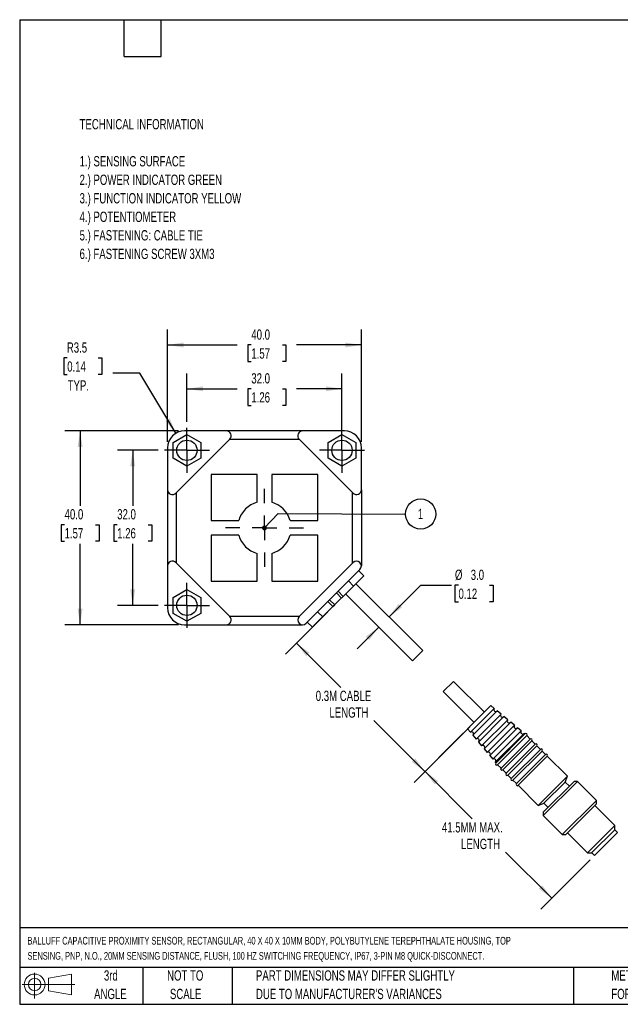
# Model space of a CAD drawing. Header units: millimetres. Extents: x 6 to 273, y 6 to 210.
# Tile 1 of 3: x 6 to 130, y 6 to 210. Entities that reach past the tile are written whole.
import ezdxf

# ---------------------------------------------------------------- set-up
doc = ezdxf.new("R2010")
doc.units = ezdxf.units.MM
doc.linetypes.add('CENTERX2', pattern=[20.32, 12.7, -2.54, 2.54, -2.54])
doc.layers.add('CENTER', color=40, linetype='CENTERX2')
doc.layers.add('DIMENSIONS', color=140, linetype='Continuous', lineweight=25)
doc.layers.add('TEXT', color=140, linetype='Continuous', lineweight=25)
doc.styles.add('SLDTEXTSTYLE0', font='TXT', dxfattribs={"width": 0.7})
doc.dimstyles.new('SLDDIMSTYLE0', dxfattribs={"dimtxt": 2.158008, "dimasz": 3.302, "dimexe": 0, "dimexo": 0.0625, "dimgap": 0.539502, "dimtad": 0, "dimtih": 1, "dimtoh": 1, "dimrnd": 1e-09, "dimzin": 4, "dimdsep": 46, "dimtxsty": 'SLDTEXTSTYLE0', "dimsah": 1, "dimcen": 0.09, "dimadec": 0, "dimazin": 1, "dimtfac": 1, "dimtmove": 0, "dimatfit": 0, "dimfxl": 0, "dimfrac": 2, "dimtolj": 1, "dimtzin": 12, "dimarcsym": 0})
doc.dimstyles.new('SLDDIMSTYLE2', dxfattribs={"dimtxt": 2.158008, "dimasz": 3.302, "dimexe": 0, "dimexo": 0.0625, "dimgap": 0.539502, "dimtad": 0, "dimtih": 1, "dimtoh": 1, "dimrnd": 1e-09, "dimzin": 12, "dimdsep": 46, "dimtxsty": 'SLDTEXTSTYLE0', "dimsah": 1, "dimcen": 0.09, "dimadec": 0, "dimazin": 3, "dimtfac": 1, "dimtofl": 0, "dimtmove": 0, "dimatfit": 3, "dimfxl": 0, "dimfrac": 2, "dimtolj": 1, "dimtzin": 12, "dimarcsym": 0})
doc.dimstyles.new('SLDDIMSTYLE4', dxfattribs={"dimtxt": 2.158008, "dimasz": 3.302, "dimexe": 0, "dimexo": 0.0625, "dimgap": 0.539502, "dimtad": 0, "dimtih": 1, "dimtoh": 1, "dimrnd": 1e-09, "dimzin": 4, "dimdsep": 46, "dimtxsty": 'SLDTEXTSTYLE0', "dimsah": 1, "dimcen": 0.09, "dimadec": 0, "dimazin": 1, "dimtfac": 1, "dimtofl": 0, "dimtmove": 0, "dimatfit": 3, "dimfxl": 0, "dimfrac": 2, "dimtolj": 1, "dimtzin": 12, "dimarcsym": 0})
doc.dimstyles.new('SLDDIMSTYLE5', dxfattribs={"dimtxt": 2.158008, "dimasz": 3.302, "dimexe": 0, "dimexo": 0.0625, "dimgap": 0.539502, "dimtad": 0, "dimtih": 1, "dimtoh": 1, "dimrnd": 1e-09, "dimzin": 12, "dimdsep": 46, "dimtxsty": 'SLDTEXTSTYLE0', "dimsah": 1, "dimcen": 0, "dimadec": 0, "dimazin": 3, "dimtfac": 1, "dimtofl": 0, "dimtmove": 0, "dimatfit": 3, "dimfxl": 0, "dimfrac": 2, "dimtolj": 1, "dimtzin": 12, "dimarcsym": 0})

# ---------------------------------------------------------------- blocks, each defined once
blk = doc.blocks.new('Block11')
at = {"color": 7, "linetype": 'Continuous', "lineweight": 18}
for p, q in [((2.59, 5.31), (2.59, 0)), ((5.48, 4.17), (10.18, 5.03)), ((5.48, 1.6), (5.48, 4.17)), ((10.18, 5.03), (10.18, 0.73)), ((0, 2.88), (10.87, 2.88)), ((5.48, 1.6), (10.18, 0.73))]:
    blk.add_line(p, q, dxfattribs=at)
for radius in [2.15, 1.29]:
    blk.add_circle((2.59, 2.88), radius, dxfattribs=at)
blk = doc.blocks.new('Block12')
at = {"color": 7, "linetype": 'Continuous'}
blk.add_blockref('Block11', (0, 0), dxfattribs=at)
blk = doc.blocks.new('SW_NOTE_0')
at = {"layer": 'TEXT', "color": 0, "char_height": 2.1167, "attachment_point": 1, "style": 'SLDTEXTSTYLE0'}
for s, insert in [('TECHNICAL INFORMATION', (0, 2.73)), ('1.) SENSING SURFACE', (0, -4.92)), ('2.) POWER INDICATOR GREEN', (0, -8.74)), ('3.) FUNCTION INDICATOR YELLOW', (0, -12.56)), ('4.) POTENTIOMETER', (0, -16.38)), ('5.) FASTENING: CABLE TIE', (0, -20.2)), ('6.) FASTENING SCREW 3XM3', (0, -24.03))]:
    blk.add_mtext(s, dxfattribs=dict(at, insert=insert))
blk = doc.blocks.new('SW_NOTE_0_1')
at = {"layer": 'TEXT', "color": 0, "char_height": 1.5875, "attachment_point": 1, "style": 'SLDTEXTSTYLE0'}
for s, insert in [('BALLUFF CAPACITIVE PROXIMITY SENSOR, RECTANGULAR, 40 X 40 X 10MM BODY, POLYBUTYLENE TEREPHTHALATE HOUSING, TOP', (0, 2.05)), ('SENSING, PNP, N.O., 20MM SENSING DISTANCE, FLUSH, 100 HZ SWITCHING FREQUENCY, IP67, 3-PIN M8 QUICK-DISCONNECT.', (0, -1.07))]:
    blk.add_mtext(s, dxfattribs=dict(at, insert=insert))
blk = doc.blocks.new('SW_NOTE_0_4')
at = {"layer": 'TEXT', "color": 0, "char_height": 2.1167, "attachment_point": 1, "style": 'SLDTEXTSTYLE0'}
for s, insert in [('PART DIMENSIONS MAY DIFFER SLIGHTLY', (0, 2.73)), ("DUE TO MANUFACTURER'S VARIANCES", (0, -1.09))]:
    blk.add_mtext(s, dxfattribs=dict(at, insert=insert))
blk = doc.blocks.new('SW_NOTE_0_5')
at = {"layer": 'TEXT', "color": 0, "char_height": 2.117, "attachment_point": 2, "style": 'SLDTEXTSTYLE0'}
for s, insert in [('NOT TO', (5.26, 2.73)), ('SCALE', (5.35, -1.09))]:
    blk.add_mtext(s, dxfattribs=dict(at, insert=insert))
blk = doc.blocks.new('SW_NOTE_0_6')
at = {"layer": 'TEXT', "color": 0, "char_height": 2.117, "attachment_point": 2, "style": 'SLDTEXTSTYLE0'}
for s, insert in [('3rd', (2.32, 2.73)), ('ANGLE', (2.22, -1.09))]:
    blk.add_mtext(s, dxfattribs=dict(at, insert=insert))
blk = doc.blocks.new('SW_NOTE_0_7')
at = {"layer": 'TEXT', "color": 0, "char_height": 2.1167, "attachment_point": 1, "style": 'SLDTEXTSTYLE0'}
for s, insert in [('METRIC UNITS USED', (0, 2.73)), ('FOR PART DESIGN', (0, -1.09))]:
    blk.add_mtext(s, dxfattribs=dict(at, insert=insert))
blk = doc.blocks.new('_D_2')
at = {"layer": 'DIMENSIONS'}
for p, q in [((34.96, 120.68), (26.51, 120.68)), ((29.68, 120.68), (29.68, 109.24)), ((26.48, 105.33), (25.75, 105.33)), ((25.75, 105.33), (25.75, 101.9)), ((32.89, 105.33), (33.61, 105.33)), ((33.61, 105.33), (33.61, 101.9)), ((25.75, 101.9), (26.48, 101.9)), ((33.61, 101.9), (32.89, 101.9)), ((29.68, 88.68), (29.68, 101.41)), ((34.96, 88.68), (26.51, 88.68))]:
    blk.add_line(p, q, dxfattribs=at)
for points in [[(29.68, 120.68), (29.17, 117.38), (30.19, 117.38)], [(29.68, 88.68), (30.19, 91.98), (29.17, 91.98)]]:
    blk.add_solid(points, dxfattribs=at)
at = {"layer": 'DIMENSIONS', "char_height": 2.117, "attachment_point": 1, "style": 'SLDTEXTSTYLE0'}
for s, insert in [('32.0', (26.48, 108.54)), ('1.26', (26.48, 104.62))]:
    blk.add_mtext(s, dxfattribs=dict(at, insert=insert))
blk = doc.blocks.new('_D_3')
at = {"layer": 'DIMENSIONS'}
for p, q in [((39.1, 124.68), (15.65, 124.68)), ((18.82, 124.68), (18.82, 109.24)), ((15.62, 105.33), (14.89, 105.33)), ((14.89, 105.33), (14.89, 101.9)), ((22.03, 105.33), (22.76, 105.33)), ((22.76, 105.33), (22.76, 101.9)), ((14.89, 101.9), (15.62, 101.9)), ((22.76, 101.9), (22.03, 101.9)), ((18.82, 84.68), (18.82, 101.41)), ((39.1, 84.68), (15.65, 84.68))]:
    blk.add_line(p, q, dxfattribs=at)
for points in [[(18.82, 124.68), (18.32, 121.38), (19.33, 121.38)], [(18.82, 84.68), (19.33, 87.98), (18.32, 87.98)]]:
    blk.add_solid(points, dxfattribs=at)
at = {"layer": 'DIMENSIONS', "char_height": 2.117, "attachment_point": 1, "style": 'SLDTEXTSTYLE0'}
for s, insert in [('40.0', (15.62, 108.54)), ('1.57', (15.62, 104.62))]:
    blk.add_mtext(s, dxfattribs=dict(at, insert=insert))
blk = doc.blocks.new('_D_4')
at = {"layer": 'DIMENSIONS'}
for p, q in [((40.87, 126.59), (40.87, 136.55)), ((72.87, 125.24), (72.87, 136.55)), ((40.87, 133.37), (51.24, 133.37)), ((54.16, 133.37), (53.44, 133.37)), ((53.44, 133.37), (53.44, 129.94)), ((60.57, 133.37), (61.3, 133.37)), ((61.3, 133.37), (61.3, 129.94)), ((72.87, 133.37), (63.5, 133.37)), ((53.44, 129.94), (54.16, 129.94)), ((61.3, 129.94), (60.57, 129.94))]:
    blk.add_line(p, q, dxfattribs=at)
for points in [[(40.87, 133.37), (44.17, 132.87), (44.17, 133.88)], [(72.87, 133.37), (69.57, 133.88), (69.57, 132.87)]]:
    blk.add_solid(points, dxfattribs=at)
at = {"layer": 'DIMENSIONS', "char_height": 2.117, "attachment_point": 1, "style": 'SLDTEXTSTYLE0'}
for s, insert in [('32.0', (54.16, 136.59)), ('1.26', (54.16, 132.67))]:
    blk.add_mtext(s, dxfattribs=dict(at, insert=insert))
blk = doc.blocks.new('_D_5')
at = {"layer": 'DIMENSIONS'}
for p, q in [((36.87, 122.45), (36.87, 145.6)), ((76.87, 122.45), (76.87, 145.6)), ((36.87, 142.42), (51.24, 142.42)), ((54.16, 142.42), (53.44, 142.42)), ((53.44, 142.42), (53.44, 138.99)), ((60.57, 142.42), (61.3, 142.42)), ((61.3, 142.42), (61.3, 138.99)), ((76.87, 142.42), (63.5, 142.42)), ((53.44, 138.99), (54.16, 138.99)), ((61.3, 138.99), (60.57, 138.99))]:
    blk.add_line(p, q, dxfattribs=at)
for points in [[(36.87, 142.42), (40.17, 141.91), (40.17, 142.93)], [(76.87, 142.42), (73.57, 142.93), (73.57, 141.91)]]:
    blk.add_solid(points, dxfattribs=at)
at = {"layer": 'DIMENSIONS', "char_height": 2.117, "attachment_point": 1, "style": 'SLDTEXTSTYLE0'}
for s, insert in [('40.0', (54.16, 145.63)), ('1.57', (54.16, 141.72))]:
    blk.add_mtext(s, dxfattribs=dict(at, insert=insert))
blk = doc.blocks.new('_D_6')
at = {"layer": 'DIMENSIONS'}
for p, q in [((16.16, 139.74), (15.44, 139.74)), ((15.44, 139.74), (15.44, 136.31)), ((22.57, 139.74), (23.3, 139.74)), ((23.3, 139.74), (23.3, 136.31)), ((15.44, 136.31), (16.16, 136.31)), ((23.3, 136.31), (22.57, 136.31)), ((31.17, 136.6), (25.61, 136.6)), ((38.58, 124.19), (31.17, 136.6))]:
    blk.add_line(p, q, dxfattribs=at)
blk.add_solid([(38.58, 124.19), (37.32, 127.28), (36.45, 126.76)], dxfattribs=at)
at = {"layer": 'DIMENSIONS', "char_height": 2.117, "attachment_point": 1, "style": 'SLDTEXTSTYLE0'}
for s, insert in [('R3.5', (16.08, 142.95)), ('0.14', (16.16, 139.03)), ('TYP.', (16.26, 135.12))]:
    blk.add_mtext(s, dxfattribs=dict(at, insert=insert))
blk = doc.blocks.new('_D_7')
at = {"layer": 'DIMENSIONS'}
for p, q in [((82.6, 86.31), (89.12, 92.84)), ((89.12, 92.84), (95.47, 92.84)), ((96.92, 92.84), (96.2, 92.84)), ((96.2, 92.84), (96.2, 89.41)), ((103.34, 92.84), (104.06, 92.84)), ((104.06, 92.84), (104.06, 89.41)), ((96.2, 89.41), (96.92, 89.41)), ((104.06, 89.41), (103.34, 89.41)), ((80.47, 84.19), (75.98, 79.7))]:
    blk.add_line(p, q, dxfattribs=at)
for points in [[(82.6, 86.31), (85.29, 88.29), (84.57, 89.01)], [(80.47, 84.19), (77.78, 82.22), (78.5, 81.5)]]:
    blk.add_solid(points, dxfattribs=at)
at = {"layer": 'DIMENSIONS', "char_height": 2.117, "attachment_point": 1, "style": 'SLDTEXTSTYLE0'}
for s, insert in [('%%c', (96.19, 96.05)), ('3.0', (99.45, 96.05)), ('0.12', (96.92, 92.14))]:
    blk.add_mtext(s, dxfattribs=dict(at, insert=insert))
blk = doc.blocks.new('_D_8')
at = {"layer": 'DIMENSIONS'}
for p, q in [((72.66, 90.07), (61.24, 78.64)), ((63.49, 80.89), (72.62, 71.76)), ((90, 54.37), (79.48, 64.9)), ((99.25, 63.62), (87.76, 52.13))]:
    blk.add_line(p, q, dxfattribs=at)
for points in [[(63.49, 80.89), (65.46, 78.2), (66.18, 78.91)], [(90, 54.37), (88.03, 57.07), (87.31, 56.35)]]:
    blk.add_solid(points, dxfattribs=at)
at = {"layer": 'DIMENSIONS', "char_height": 2.117, "attachment_point": 1, "style": 'SLDTEXTSTYLE0'}
for s, insert in [('0.3M CABLE', (67.46, 71.06)), ('LENGTH', (70.29, 67.63))]:
    blk.add_mtext(s, dxfattribs=dict(at, insert=insert))
blk = doc.blocks.new('_D_9')
at = {"layer": 'DIMENSIONS'}
for p, q in [((97.91, 62.28), (87.77, 52.15)), ((90.02, 54.39), (99.78, 44.63)), ((116.18, 28.23), (106.64, 37.77)), ((124.1, 36.15), (113.94, 25.98))]:
    blk.add_line(p, q, dxfattribs=at)
for points in [[(90.02, 54.39), (92, 51.7), (92.71, 52.42)], [(116.18, 28.23), (114.21, 30.92), (113.49, 30.2)]]:
    blk.add_solid(points, dxfattribs=at)
at = {"layer": 'DIMENSIONS', "attachment_point": 1, "style": 'SLDTEXTSTYLE0'}
for s, insert, char_height in [('41.5MM MAX.', (93.5, 43.93), 2.1167), ('LENGTH', (97.45, 40.5), 2.117)]:
    blk.add_mtext(s, dxfattribs=dict(at, insert=insert, char_height=char_height))
blk = doc.blocks.new('SW_NOTE_0_14')
at = {"layer": 'TEXT', "color": 0}
blk.add_circle((0.9, 1.64), 3.12, dxfattribs=at)
at = {"layer": 'TEXT', "color": 0, "insert": (0.86, 2.73), "char_height": 2.12, "attachment_point": 2, "style": 'SLDTEXTSTYLE0'}
blk.add_mtext('1', dxfattribs=at)
blk = doc.blocks.new('SW_CENTERMARKSYMBOL_3')
at = {"layer": 'CENTER', "color": 0}
for p, q in [((0, 2.54), (0, 4.64)), ((0, 0), (0, 2.54)), ((-2.54, 0), (-4.64, 0)), ((0, 0), (-2.54, 0)), ((0, 0), (0, -2.54)), ((0, 0), (2.54, 0)), ((2.54, 0), (4.64, 0)), ((0, -2.54), (0, -4.64))]:
    blk.add_line(p, q, dxfattribs=at)
blk = doc.blocks.new('SW_CENTERMARKSYMBOL_4')
at = {"layer": 'CENTER', "color": 0}
for p, q in [((0, 2.54), (0, 4.64)), ((0, 0), (0, 2.54)), ((-2.54, 0), (-4.64, 0)), ((0, 0), (-2.54, 0)), ((0, 0), (0, -2.54)), ((0, 0), (2.54, 0)), ((2.54, 0), (4.64, 0)), ((0, -2.54), (0, -4.64))]:
    blk.add_line(p, q, dxfattribs=at)
blk = doc.blocks.new('SW_CENTERMARKSYMBOL_5')
at = {"layer": 'CENTER', "color": 0}
for p, q in [((0, 2.54), (0, 4.64)), ((0, 0), (0, 2.54)), ((-2.54, 0), (-4.64, 0)), ((0, 0), (-2.54, 0)), ((0, 0), (0, -2.54)), ((0, 0), (2.54, 0)), ((2.54, 0), (4.64, 0)), ((0, -2.54), (0, -4.64))]:
    blk.add_line(p, q, dxfattribs=at)
blk = doc.blocks.new('SW_CENTERMARKSYMBOL_6')
at = {"layer": 'CENTER', "color": 0}
for p, q in [((0, 5.08), (0, 8.04)), ((0, 0), (0, 2.54)), ((-5.08, 0), (-8.04, 0)), ((0, 0), (-2.54, 0)), ((0, 0), (0, -2.54)), ((0, 0), (2.54, 0)), ((5.08, 0), (8.04, 0)), ((0, -5.08), (0, -8.04))]:
    blk.add_line(p, q, dxfattribs=at)
blk = doc.blocks.new('_Dot')
at = {"color": 0, "linetype": 'ByBlock', "lineweight": -2}
blk.add_line((-0.5, 0), (-1, 0), dxfattribs=at)
at = {"color": 0, "linetype": 'ByBlock', "const_width": 0.5}
blk.add_lwpolyline([(-0.25, 0, 1), (0.25, 0, 1)], format="xyb", close=True, dxfattribs=at)

msp = doc.modelspace()

# ---------------------------------------------------------------- linework, layer by layer
for p, q in [((38.022, 122.327), (40.872, 123.973)), ((49.002, 124.682), (40.372, 124.682)), ((40.872, 123.973), (43.722, 122.327)), ((64.742, 124.682), (49.002, 124.682)), ((73.372, 124.682), (64.742, 124.682)), ((70.022, 122.327), (72.872, 123.973)), ((72.872, 123.973), (75.722, 122.327)), ((38.022, 119.036), (38.022, 122.327)), ((38.579, 111.845), (49.709, 122.975)), ((43.722, 122.327), (43.722, 119.036)), ((64.128, 122.882), (49.616, 122.882)), ((64.035, 122.975), (75.165, 111.845)), ((70.022, 119.036), (70.022, 122.327)), ((75.722, 122.327), (75.722, 119.036)), ((36.872, 121.182), (36.872, 112.552)), ((76.872, 112.552), (76.872, 121.182)), ((40.872, 117.391), (38.022, 119.036)), ((43.722, 119.036), (40.872, 117.391)), ((72.872, 117.391), (70.022, 119.036)), ((75.722, 119.036), (72.872, 117.391)), ((45.872, 115.682), (45.872, 106.182)), ((55.372, 115.682), (45.872, 115.682)), ((55.372, 109.973), (55.372, 115.682)), ((67.872, 115.682), (58.372, 115.682)), ((58.372, 115.682), (58.372, 109.973)), ((67.872, 106.182), (67.872, 115.682)), ((36.872, 112.552), (36.872, 96.812)), ((38.672, 111.938), (38.672, 97.426)), ((75.072, 97.426), (75.072, 111.938)), ((76.872, 112.552), (76.872, 96.812)), ((45.872, 106.182), (51.581, 106.182)), ((62.164, 106.182), (67.872, 106.182)), ((45.872, 103.182), (45.872, 93.682)), ((51.581, 103.182), (45.872, 103.182)), ((67.872, 103.182), (62.164, 103.182)), ((67.872, 93.682), (67.872, 103.182)), ((55.372, 93.682), (55.372, 99.39)), ((58.372, 99.39), (58.372, 93.682)), ((36.872, 96.812), (36.872, 88.182)), ((49.709, 86.389), (38.579, 97.519)), ((75.165, 97.519), (64.035, 86.389)), ((65.449, 84.975), (76.579, 96.105)), ((77.378, 94.782), (76.317, 95.843)), ((45.872, 93.682), (55.372, 93.682)), ((58.372, 93.682), (67.872, 93.682)), ((74.196, 93.722), (75.257, 92.661)), ((75.257, 92.661), (77.378, 94.782)), ((38.022, 90.327), (40.872, 91.973)), ((40.872, 91.973), (43.722, 90.327)), ((73.136, 90.54), (72.075, 91.6)), ((75.257, 92.661), (73.136, 90.54)), ((89.54, 79.367), (75.752, 93.156)), ((38.022, 87.036), (38.022, 90.327)), ((43.722, 90.327), (43.722, 87.036)), ((69.953, 89.479), (71.014, 88.418)), ((71.368, 88.772), (70.307, 89.833)), ((71.721, 91.247), (72.782, 90.186)), ((72.782, 90.186), (73.136, 90.54)), ((73.63, 91.035), (87.419, 77.246)), ((71.014, 88.418), (68.893, 86.297)), ((71.014, 88.418), (71.368, 88.772)), ((40.872, 85.391), (38.022, 87.036)), ((43.722, 87.036), (40.872, 85.391)), ((49.616, 86.482), (64.128, 86.482)), ((66.772, 84.176), (68.893, 86.297)), ((68.893, 86.297), (67.832, 87.358)), ((40.372, 84.682), (49.002, 84.682)), ((49.002, 84.682), (64.742, 84.682)), ((65.711, 85.236), (66.772, 84.176)), ((87.419, 77.246), (89.54, 79.367)), ((95.904, 73.003), (93.783, 70.882)), ((102.268, 66.64), (95.904, 73.003)), ((93.783, 70.882), (100.147, 64.518)), ((103.612, 67.983), (98.803, 63.175)), ((99.382, 62.479), (104.308, 67.404)), ((104.308, 67.404), (103.612, 67.983)), ((104.924, 66.891), (99.895, 61.862)), ((100.538, 61.089), (105.698, 66.248)), ((106.314, 65.736), (101.051, 60.472)), ((101.694, 59.699), (107.087, 65.092)), ((105.698, 66.248), (104.924, 66.891)), ((107.087, 65.092), (106.314, 65.736)), ((98.803, 63.175), (99.382, 62.479)), ((107.704, 64.58), (102.207, 59.083)), ((102.85, 58.309), (108.477, 63.936)), ((109.094, 63.424), (103.363, 57.693)), ((108.477, 63.936), (107.704, 64.58)), ((109.867, 62.781), (109.094, 63.424)), ((99.895, 61.862), (100.538, 61.089)), ((104.006, 56.92), (109.867, 62.781)), ((110.483, 62.268), (104.518, 56.303)), ((110.648, 62.149), (104.637, 56.139)), ((111.001, 61.796), (104.991, 55.785)), ((111.708, 61.089), (105.698, 55.078)), ((110.638, 62.14), (110.483, 62.268)), ((111.708, 61.089), (111.001, 61.796)), ((101.051, 60.472), (101.694, 59.699)), ((102.207, 59.083), (102.85, 58.309)), ((112.062, 60.735), (106.051, 54.725)), ((112.769, 60.028), (106.758, 54.018)), ((113.122, 59.675), (107.112, 53.664)), ((113.829, 58.967), (107.819, 52.957)), ((112.769, 60.028), (112.062, 60.735)), ((113.829, 58.967), (113.122, 59.675)), ((103.363, 57.693), (104.006, 56.92)), ((114.183, 58.614), (108.173, 52.603)), ((114.89, 57.907), (108.88, 51.896)), ((115.244, 57.553), (109.233, 51.543)), ((114.89, 57.907), (114.183, 58.614)), ((119.39, 53.407), (115.244, 57.553)), ((104.518, 56.303), (104.647, 56.149)), ((104.991, 55.785), (105.698, 55.078)), ((106.051, 54.725), (106.758, 54.018)), ((107.112, 53.664), (107.819, 52.957)), ((119.39, 53.407), (113.38, 47.396)), ((118.956, 52.215), (119.39, 53.407)), ((108.173, 52.603), (108.88, 51.896)), ((109.233, 51.543), (113.38, 47.396)), ((121.502, 52.356), (114.431, 45.285)), ((120.794, 52.356), (114.431, 45.992)), ((118.956, 52.215), (114.572, 47.83)), ((119.805, 51.366), (118.956, 52.215)), ((121.502, 52.356), (120.794, 52.356)), ((125.426, 48.432), (121.502, 52.356)), ((113.38, 47.396), (114.572, 47.83)), ((114.572, 47.83), (115.42, 46.982)), ((118.355, 41.36), (125.426, 48.432)), ((119.062, 41.36), (125.426, 47.724)), ((129.2, 43.244), (125.072, 47.371)), ((125.426, 47.724), (125.426, 48.432)), ((114.431, 45.992), (114.431, 45.285)), ((114.431, 45.285), (118.355, 41.36)), ((123.543, 37.587), (129.2, 43.244)), ((129.2, 42.376), (129.2, 43.244)), ((118.355, 41.36), (119.062, 41.36)), ((119.416, 41.714), (123.543, 37.587)), ((124.41, 37.587), (129.2, 42.376)), ((125.002, 37.047), (129.739, 41.785)), ((129.739, 41.785), (129.174, 42.35)), ((123.543, 37.587), (124.41, 37.587)), ((124.436, 37.613), (125.002, 37.047))]:
    msp.add_line(p, q)
for centre in [(40.872, 120.682), (72.872, 120.682), (40.872, 88.682)]:
    msp.add_circle(centre, 2.1)
for centre, radius, start, end in [((40.372, 121.182), 3.5, 90, 180), ((49.002, 123.682), 1, 315, 90), ((64.742, 123.682), 1, 90, 225), ((73.372, 121.182), 3.5, 0, 90), ((37.872, 112.552), 1, 180, 315), ((75.872, 112.552), 1, 225, 0), ((56.872, 104.682), 5.5, 105.82662, 164.17338), ((56.872, 104.682), 5.5, 15.82662, 74.17338), ((56.872, 104.682), 5.5, 195.82662, 254.17338), ((56.872, 104.682), 5.5, 285.82662, 344.17338), ((37.872, 96.812), 1, 45, 180), ((75.872, 96.812), 1, 315, 135), ((40.372, 88.182), 3.5, 180, 270), ((49.002, 85.682), 1, 270, 45), ((64.742, 85.682), 1, 135, 315), ((104.616, 67.148), 0.4, 140.25, 315), ((106.005, 65.992), 0.4, 140.25, 315), ((107.395, 64.837), 0.4, 140.25, 315), ((108.785, 63.681), 0.4, 140.25, 315), ((99.638, 62.171), 0.4, 315, 129.75), ((100.794, 60.781), 0.4, 315, 129.75), ((110.174, 62.525), 0.4, 140.25, 315), ((110.824, 61.973), 0.25, 315, 135), ((111.885, 60.912), 0.25, 315, 135), ((101.95, 59.391), 0.4, 315, 129.75), ((112.946, 59.851), 0.25, 315, 135), ((114.006, 58.791), 0.25, 315, 135), ((103.106, 58.002), 0.4, 315, 129.75), ((104.262, 56.612), 0.4, 315, 129.75), ((115.067, 57.73), 0.25, 315, 135), ((104.814, 55.962), 0.25, 135, 315), ((105.875, 54.902), 0.25, 135, 315), ((106.935, 53.841), 0.25, 135, 315), ((107.996, 52.78), 0.25, 135, 315), ((109.057, 51.72), 0.25, 135, 315)]:
    msp.add_arc(centre, radius, start, end)
at = {"layer": 'DIMENSIONS'}
for p, q in [((56.876, 104.655), (59.682, 107.628)), ((59.682, 107.628), (85.989, 107.535))]:
    msp.add_line(p, q, dxfattribs=at)
at = {"layer": 'TEXT'}
for p, q in [((6.35, 209.55), (273.05, 209.55)), ((6.35, 209.55), (6.35, 6.35)), ((27.94, 201.93), (27.94, 209.55)), ((35.56, 201.93), (35.56, 209.55)), ((27.94, 201.93), (35.56, 201.93)), ((273.05, 22.126), (6.35, 22.126)), ((273.05, 13.97), (6.35, 13.97)), ((31.75, 13.97), (31.75, 6.35)), ((50.212, 13.97), (50.212, 6.35)), ((120.646, 13.97), (120.646, 6.35)), ((6.35, 6.35), (273.05, 6.35))]:
    msp.add_line(p, q, dxfattribs=at)

# ---------------------------------------------------------------- block references
at = {"layer": 'CENTER'}
for name, p in [('SW_CENTERMARKSYMBOL_3', (40.872, 120.682)), ('SW_CENTERMARKSYMBOL_4', (72.872, 120.682)), ('SW_CENTERMARKSYMBOL_6', (56.872, 104.682)), ('SW_CENTERMARKSYMBOL_5', (40.872, 88.682))]:
    msp.add_blockref(name, p, dxfattribs=at)
at = {"layer": 'DIMENSIONS', "xscale": 1.016, "yscale": 1.016, "rotation": 226.6456447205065}
msp.add_blockref('_Dot', (56.876, 104.655, 4.8), dxfattribs=at)
at = {"layer": 'TEXT'}
for name, p in [('SW_NOTE_0', (18.715, 186.312)), ('SW_NOTE_0_14', (88.215, 105.888)), ('SW_NOTE_0_1', (7.966, 18.216)), ('Block12', (6.838, 7.554)), ('SW_NOTE_0_6', (22.847, 10.635)), ('SW_NOTE_0_5', (35.257, 10.635)), ('SW_NOTE_0_4', (55.119, 10.635)), ('SW_NOTE_0_7', (128.478, 10.635))]:
    msp.add_blockref(name, p, dxfattribs=at)

# ---------------------------------------------------------------- dimensions: what is measured, and where the dimension line sits
at = {"layer": 'DIMENSIONS'}
for base, p1, p2, picture, middle in [((76.872, 142.421), (36.872, 121.182), (76.872, 121.182), '_D_5', (57.367, 142.421)), ((72.872, 133.374), (40.872, 125.322), (72.872, 123.973), '_D_4', (57.367, 133.374))]:
    dim = msp.add_linear_dim(base=base, p1=p1, p2=p2, dimstyle='SLDDIMSTYLE4', dxfattribs=at)
    dim.commit()
    dim.dimension.update_dxf_attribs({"geometry": picture, "text_midpoint": middle, "dimtype": 160})
dim = msp.add_radius_dim(center=(40.372, 121.182), mpoint=(38.578, 124.187), text='<>\\PTYP.', dimstyle='SLDDIMSTYLE5', dxfattribs=at)
dim.commit()
dim.dimension.update_dxf_attribs({"geometry": '_D_6', "text_midpoint": (19.367, 137.717), "dimtype": 164})
for base, p1, p2, picture, middle in [((18.824, 84.682), (40.372, 124.682), (40.372, 84.682), '_D_3', (18.824, 105.326)), ((29.681, 88.682), (36.232, 120.682), (36.232, 88.682), '_D_2', (29.681, 105.326))]:
    dim = msp.add_linear_dim(base=base, p1=p1, p2=p2, angle=90, dimstyle='SLDDIMSTYLE4', dxfattribs=at)
    dim.commit()
    dim.dimension.update_dxf_attribs({"geometry": picture, "text_midpoint": middle, "dimtype": 160})
for base, p1, p2, angle, text, dimstyle, picture, middle in [((82.595, 86.312), (87.419, 77.246), (89.54, 79.367), 45, '%%c<>', 'SLDDIMSTYLE0', '_D_7', (89.123, 92.841)), ((90.002, 54.373), (73.56, 90.964), (100.147, 64.518), 315, '0.3M CABLE\\PLENGTH', 'SLDDIMSTYLE2', '_D_8', (76.047, 68.328)), ((116.182, 28.228), (98.803, 63.175), (125.002, 37.047), 315, '41.5MM MAX.\\PLENGTH', 'SLDDIMSTYLE2', '_D_9', (103.211, 41.199))]:
    dim = msp.add_linear_dim(base=base, p1=p1, p2=p2, angle=angle, text=text, dimstyle=dimstyle, dxfattribs=at)
    dim.commit()
    dim.dimension.update_dxf_attribs({"geometry": picture, "text_midpoint": middle, "dimtype": 160})

doc.saveas('drawing.dxf')
